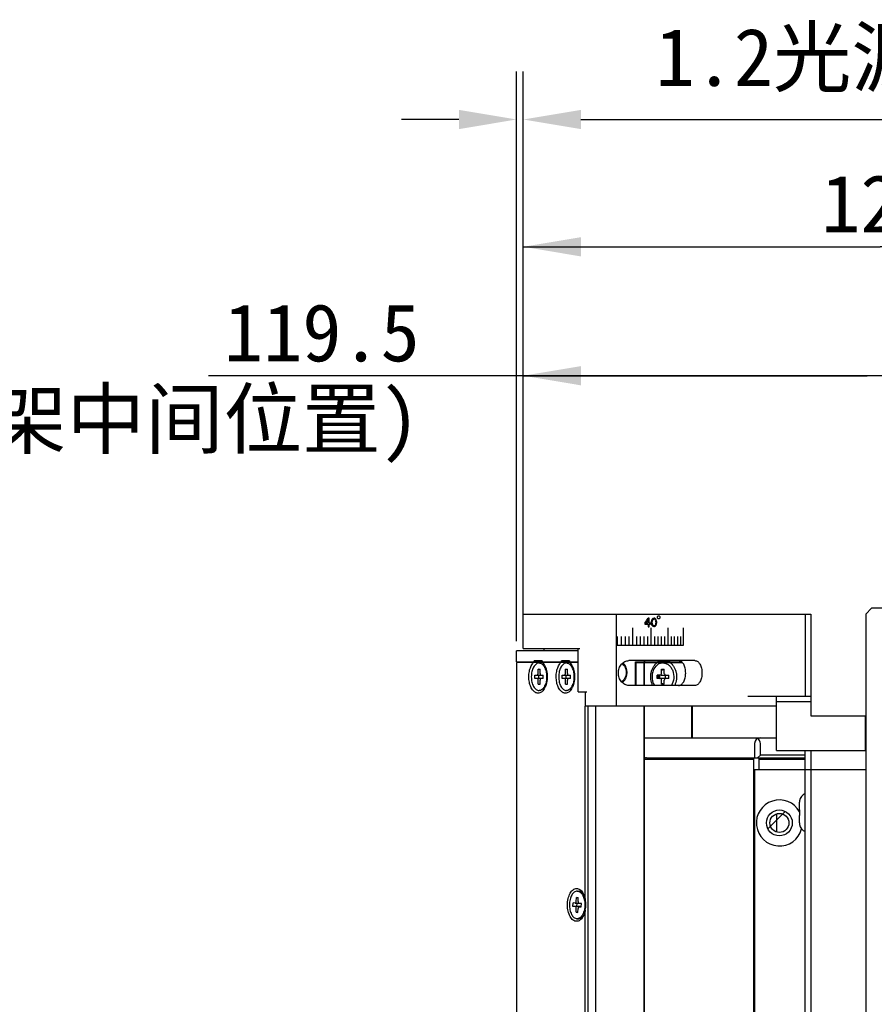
# Model space of a CAD drawing. Header units: millimetres. Extents: x 79 to 348, y 78 to 381.
# Tile 43 of 50: x 259 to 304, y 280 to 331. Entities that reach past the tile are written whole.
import ezdxf
from ezdxf.enums import TextEntityAlignment as Align

# ---------------------------------------------------------------- set-up
doc = ezdxf.new("R2010")
doc.units = ezdxf.units.MM
doc.header["$LTSCALE"] = 32.67
doc.header["$PDMODE"] = 3
doc.header["$PDSIZE"] = 8
doc.layers.get('0').update_dxf_attribs({"linetype": 'CONTINUOUS'})
doc.layers.get('Defpoints').update_dxf_attribs({"linetype": 'CONTINUOUS'})
doc.layers.add('00_COMPONENTS', color=7, linetype='CONTINUOUS')
doc.layers.add('51__DRAFT_DIMS', color=7, linetype='CONTINUOUS')
doc.styles.get("Standard").update_dxf_attribs({"font": 'simfang.ttf'})
doc.dimstyles.new('DIMSTYLE_1', dxfattribs={"dimtxt": 3, "dimasz": 3, "dimexe": 2.5, "dimexo": 0.5, "dimgap": 0.75, "dimtad": 1, "dimlfac": 3.333333, "dimdsep": 46, "dimtxsty": 'STANDARD', "dimblk": '_FILLED', "dimblk1": '_FILLED', "dimblk2": '_FILLED', "dimcen": 0.09, "dimclrt": 3, "dimazin": 2, "dimtp": 0.3, "dimtm": 0.3, "dimtfac": 1, "dimtofl": 0, "dimtmove": 0, "dimatfit": 3, "dimldrblk": '_FILLED', "dimfxl": 1, "dimtolj": 1, "dimarcsym": 0})
doc.dimstyles.new('DIMSTYLE_6', dxfattribs={"dimtxt": 3, "dimasz": 3, "dimexe": 2.5, "dimexo": 0.5, "dimgap": 0.75, "dimtad": 1, "dimlfac": 3.333333, "dimdsep": 46, "dimtxsty": 'STANDARD', "dimblk": '_FILLED', "dimblk1": '_FILLED', "dimblk2": '_FILLED', "dimcen": 0.09, "dimclrt": 3, "dimazin": 2, "dimtp": 0.5, "dimtm": 0.5, "dimtfac": 1, "dimtofl": 0, "dimtmove": 0, "dimatfit": 3, "dimldrblk": '_FILLED', "dimfxl": 1, "dimtolj": 1, "dimarcsym": 0})
doc.dimstyles.new('DIMSTYLE_8', dxfattribs={"dimtxt": 3, "dimasz": 3, "dimexe": 2.5, "dimexo": 0.5, "dimgap": 0.75, "dimtad": 1, "dimdec": 1, "dimlfac": 2.5, "dimdsep": 46, "dimtxsty": 'STANDARD', "dimblk": '_FILLED', "dimblk1": '_FILLED', "dimblk2": '_FILLED', "dimcen": 0.09, "dimclrt": 3, "dimazin": 2, "dimtp": 0.1, "dimtm": 0.1, "dimtfac": 1, "dimtdec": 1, "dimtofl": 0, "dimtmove": 0, "dimatfit": 3, "dimldrblk": '_FILLED', "dimfxl": 1, "dimtolj": 1, "dimarcsym": 0})

# ---------------------------------------------------------------- blocks, each defined once
blk = doc.blocks.new('_FILLED')
at = {"color": 0, "linetype": 'ByBlock'}
blk.add_solid([(0, 0), (-1, 0.167), (-1, -0.167)], dxfattribs=at)
blk = doc.blocks.new('*D8')
at = {"layer": '51__DRAFT_DIMS', "color": 4}
for p, q in [((285.209, 299.798), (285.209, 321.847)), ((322.41, 245.502), (322.41, 321.847)), ((285.209, 319.347), (303.809, 319.347)), ((322.41, 319.347), (303.809, 319.347))]:
    blk.add_line(p, q, dxfattribs=at)
at = {"layer": '51__DRAFT_DIMS', "color": 4, "xscale": 3, "yscale": 3, "zscale": 3, "rotation": 180}
blk.add_blockref('_FILLED', (285.209, 319.347), dxfattribs=at)
at = {"layer": '51__DRAFT_DIMS', "color": 4, "xscale": 3, "yscale": 3, "zscale": 3}
blk.add_blockref('_FILLED', (322.41, 319.347), dxfattribs=at)
at = {"layer": '51__DRAFT_DIMS', "color": 3}
blk.add_text('124', height=3, dxfattribs=at).set_placement((303.809, 320.097), align=Align.CENTER)
blk = doc.blocks.new('*D10')
at = {"layer": '51__DRAFT_DIMS', "color": 4}
for p, q in [((285.209, 300.239), (285.209, 315.124)), ((321.06, 300.698), (321.06, 315.124)), ((303.134, 312.624), (268.793, 312.624)), ((285.209, 312.624), (303.134, 312.624)), ((321.06, 312.624), (303.134, 312.624))]:
    blk.add_line(p, q, dxfattribs=at)
at = {"layer": '51__DRAFT_DIMS', "color": 4, "xscale": 3, "yscale": 3, "zscale": 3, "rotation": 180}
blk.add_blockref('_FILLED', (285.209, 312.624), dxfattribs=at)
at = {"layer": '51__DRAFT_DIMS', "color": 4, "xscale": 3, "yscale": 3, "zscale": 3}
blk.add_blockref('_FILLED', (321.06, 312.624), dxfattribs=at)
at = {"layer": '51__DRAFT_DIMS', "color": 3}
for s, p in [('119.5', (279.809, 313.374)), ('(相机调节到支架中间位置)', (279.809, 308.874))]:
    blk.add_text(s, height=3, dxfattribs=at).set_placement(p, align=Align.RIGHT)
blk = doc.blocks.new('*D26')
at = {"layer": '51__DRAFT_DIMS', "color": 0, "lineweight": -2}
for p, q in [((284.853, 298.776), (284.853, 328.484)), ((285.209, 300.698), (285.209, 328.484)), ((281.853, 325.984), (278.853, 325.984)), ((288.209, 325.984), (333.672, 325.984))]:
    blk.add_line(p, q, dxfattribs=at)
at = {"layer": 'Defpoints', "color": 0}
for p in [(285.209, 325.984), (285.209, 300.198), (284.853, 298.276)]:
    blk.add_point(p, dxfattribs=at)
at = {"layer": '51__DRAFT_DIMS', "color": 0, "linetype": 'ByBlock', "lineweight": -2, "xscale": 3, "yscale": 3, "zscale": 3}
blk.add_blockref('_FILLED', (284.853, 325.984), dxfattribs=at)
at = {"layer": '51__DRAFT_DIMS', "color": 0, "linetype": 'ByBlock', "lineweight": -2, "xscale": 3, "yscale": 3, "zscale": 3, "rotation": 180}
blk.add_blockref('_FILLED', (285.209, 325.984), dxfattribs=at)
at = {"layer": '51__DRAFT_DIMS', "color": 3, "insert": (292.105, 330.734), "char_height": 3, "attachment_point": 1, "line_spacing_factor": 0.9}
blk.add_mtext('\\A1;\\A1;1.2光源最大角度状态', dxfattribs=at)

msp = doc.modelspace()

# ---------------------------------------------------------------- linework, layer by layer
at = {"layer": '00_COMPONENTS', "color": 7}
for p, q in [((303.3598, 300.4978), (303.0598, 300.1978)), ((320.9698, 300.4978), (303.3598, 300.4978)), ((285.2089, 298.3978), (285.2089, 300.1978)), ((285.2089, 300.1978), (300.2089, 300.1978)), ((285.2089, 300.1978), (295.2089, 300.1978)), ((290.0729, 295.3978), (290.0729, 300.1978)), ((299.9089, 300.1978), (299.9089, 295.9228)), ((300.2089, 300.1978), (300.2089, 294.8878)), ((303.0598, 300.1978), (303.0598, 77.8648)), ((284.8532, 297.7063), (284.8532, 298.2763)), ((288.0683, 298.2763), (284.8532, 298.2763)), ((285.2089, 298.3978), (288.1583, 298.3978)), ((286.2846, 298.3978), (286.2846, 298.2763)), ((288.0683, 296.1478), (288.0683, 298.3978)), ((285.7675, 297.7063), (285.7675, 297.7663)), ((286.1869, 297.7663), (285.7675, 297.7663)), ((286.1869, 297.7663), (286.1869, 297.7063)), ((287.1934, 297.7063), (287.1934, 297.7663)), ((287.6128, 297.7663), (287.1934, 297.7663)), ((287.6128, 297.7663), (287.6128, 297.7063)), ((294.1582, 297.7678), (290.7091, 297.7678)), ((291.5141, 297.7678), (291.5141, 297.7063)), ((291.534, 297.7678), (291.534, 297.7063)), ((292.232, 297.7063), (292.232, 297.7663)), ((292.823, 297.7663), (292.232, 297.7663)), ((292.823, 297.7663), (292.823, 297.7063)), ((284.8532, 297.7063), (288.0683, 297.7063)), ((284.8532, 297.6763), (284.8532, 80.3863)), ((288.0683, 297.6763), (284.8532, 297.6763)), ((285.5739, 297.6763), (285.5739, 297.7063)), ((285.7752, 297.6763), (285.7752, 297.7063)), ((285.8585, 297.6763), (285.8585, 297.7063)), ((285.9796, 297.1063), (285.9796, 297.3163)), ((286.0803, 297.2949), (285.9796, 297.3163)), ((285.9796, 297.3163), (286.0803, 297.3163)), ((286.1084, 297.6463), (286.03, 297.6463)), ((286.0436, 297.7063), (286.0436, 297.6763)), ((286.0803, 297.1063), (286.0803, 297.3163)), ((286.2727, 297.6763), (286.2727, 297.7063)), ((286.9941, 297.7063), (286.9941, 297.6763)), ((287.0403, 297.7063), (287.0403, 297.6763)), ((287.3353, 297.7063), (287.3353, 297.6763)), ((287.3886, 297.7063), (287.3886, 297.6763)), ((287.4056, 297.1063), (287.4056, 297.3163)), ((287.5062, 297.2949), (287.4056, 297.3163)), ((287.4056, 297.3163), (287.5062, 297.3163)), ((287.5343, 297.6463), (287.4559, 297.6463)), ((287.5062, 297.1063), (287.5062, 297.3163)), ((291.0516, 296.4778), (291.0516, 297.7063)), ((291.0516, 297.7063), (293.4679, 297.7063)), ((291.0694, 296.4778), (291.0694, 297.7063)), ((291.0694, 297.6763), (293.4998, 297.6763)), ((291.0802, 297.6763), (291.0802, 296.4778)), ((291.3304, 297.7063), (291.3304, 297.6763)), ((291.3832, 297.7063), (291.3832, 297.6763)), ((291.503, 296.4778), (291.503, 297.6763)), ((291.5273, 296.4778), (291.5273, 297.6763)), ((292.4174, 297.1063), (292.4174, 297.3163)), ((292.4174, 297.3163), (292.5593, 297.3163)), ((292.4174, 297.2654), (292.4215, 297.2768)), ((292.4174, 297.2768), (292.4215, 297.2768)), ((292.4215, 297.2768), (292.5593, 297.3163)), ((292.5593, 297.1063), (292.5593, 297.3163)), ((285.8119, 296.8363), (285.8119, 297.0163)), ((285.8119, 297.0163), (286.248, 297.0163)), ((286.248, 296.8363), (285.8119, 296.8363)), ((285.9796, 296.5363), (285.9796, 296.7463)), ((286.0194, 296.8363), (286.0194, 297.0163)), ((286.0803, 296.5363), (286.0803, 296.7463)), ((286.248, 296.8363), (286.248, 297.0163)), ((287.2378, 296.8363), (287.2378, 297.0163)), ((287.2378, 297.0163), (287.674, 297.0163)), ((287.674, 296.8363), (287.2378, 296.8363)), ((287.4056, 296.5363), (287.4056, 296.7463)), ((287.4454, 296.8363), (287.4454, 297.0163)), ((287.5062, 296.5363), (287.5062, 296.7463)), ((287.674, 296.8363), (287.674, 297.0163)), ((292.181, 296.8363), (292.181, 297.0163)), ((292.3465, 297.0163), (292.181, 297.0163)), ((292.3465, 296.8363), (292.181, 296.8363)), ((292.187, 296.8363), (292.187, 297.0163)), ((292.226, 296.9263), (292.187, 297.0163)), ((292.226, 296.9263), (292.187, 296.8363)), ((292.187, 296.9263), (292.2969, 296.9263)), ((292.226, 296.9263), (292.3289, 297.0163)), ((292.226, 296.8363), (292.226, 297.0163)), ((292.226, 296.9263), (292.3289, 296.8363)), ((292.2969, 296.9263), (292.3289, 297.0163)), ((292.3289, 296.8363), (292.2969, 296.9263)), ((292.3289, 296.8363), (292.3289, 297.0163)), ((292.4174, 296.5363), (292.4174, 296.7463)), ((292.4318, 297.0163), (292.7957, 297.0163)), ((292.7957, 296.8363), (292.4318, 296.8363)), ((292.5593, 296.5363), (292.5593, 296.7463)), ((292.6268, 296.8363), (292.6268, 297.0163)), ((292.7957, 296.8363), (292.7957, 297.0163)), ((285.9796, 296.5363), (286.0803, 296.5577)), ((285.9796, 296.5363), (286.0803, 296.5363)), ((287.4056, 296.5363), (287.5062, 296.5577)), ((287.4056, 296.5363), (287.5062, 296.5363)), ((294.1582, 296.4778), (290.7091, 296.4778)), ((292.4215, 296.5757), (292.4174, 296.5872)), ((292.4174, 296.5757), (292.4215, 296.5757)), ((292.4174, 296.5363), (292.5593, 296.5363)), ((292.5593, 296.5363), (292.4215, 296.5757)), ((286.1084, 296.2063), (286.03, 296.2063)), ((287.5343, 296.2063), (287.4559, 296.2063)), ((288.0683, 296.1478), (288.5205, 296.1478)), ((288.4305, 296.1478), (288.4305, 295.3978)), ((296.9089, 295.9228), (300.2089, 295.9228)), ((298.4089, 293.0878), (298.4089, 295.9228)), ((298.4089, 295.3978), (288.4305, 295.3978)), ((288.4432, 285.305), (288.4432, 295.3978)), ((288.5682, 295.3978), (288.5682, 82.6648)), ((288.991, 82.6648), (288.991, 295.3978)), ((291.503, 82.6648), (291.503, 295.3978)), ((291.5273, 82.6648), (291.5273, 295.3978)), ((293.9932, 293.7474), (293.9932, 295.3978)), ((294.0087, 295.3978), (294.0087, 293.7474)), ((300.2089, 295.6228), (298.4089, 295.6228)), ((300.2089, 294.8878), (303.0598, 294.8878)), ((303.0589, 293.0878), (303.0589, 294.8878)), ((291.5273, 293.7474), (298.3691, 293.7474)), ((298.4089, 293.7474), (298.3738, 293.7474)), ((297.2698, 293.4474), (297.2698, 292.6974)), ((297.5698, 292.8474), (297.5698, 293.4474)), ((291.5273, 292.6974), (291.5734, 292.6974)), ((291.5273, 292.6374), (297.2098, 292.6374)), ((291.6334, 292.6975), (291.5734, 292.6974)), ((291.6334, 292.6974), (299.9098, 292.6974)), ((297.2098, 292.6974), (297.2098, 292.0978)), ((297.4198, 292.6974), (297.5698, 292.8474)), ((297.4498, 292.6974), (297.5098, 292.6374)), ((297.5098, 292.0978), (297.5098, 292.6374)), ((297.5098, 292.6374), (299.9098, 292.6374)), ((299.9098, 292.8474), (297.5698, 292.8474)), ((298.4089, 293.0878), (303.0598, 293.0878)), ((299.9098, 84.9748), (299.9098, 293.0878)), ((300.2098, 84.9748), (300.2098, 293.0878)), ((297.2098, 292.0978), (297.2098, 85.9648)), ((297.2098, 292.0978), (303.0598, 292.0978)), ((297.2698, 292.0978), (297.2698, 85.9648)), ((299.6098, 289.9978), (299.6098, 290.3899)), ((299.6128, 290.4622), (299.6152, 290.4618)), ((298.4098, 289.778), (298.4098, 288.8346)), ((299.6098, 289.9978), (299.6152, 289.9978)), ((299.6098, 289.3056), (299.6098, 289.6978)), ((299.6152, 289.6978), (299.6098, 289.6978)), ((299.6152, 289.2337), (299.6128, 289.2333)), ((288.0189, 285.7513), (288.0973, 285.7513)), ((288.0353, 285.7507), (288.0189, 285.7505)), ((288.1137, 285.7507), (288.0973, 285.7513)), ((287.7989, 284.9573), (287.803, 285.1371)), ((288.0065, 284.9557), (287.7989, 284.9573)), ((287.9162, 284.9487), (287.7989, 284.9573)), ((287.9203, 285.1286), (287.803, 285.1371)), ((287.9203, 285.1286), (287.9224, 285.1286)), ((287.9224, 285.1285), (288.0961, 285.1285)), ((287.9727, 285.2148), (287.9775, 285.4246)), ((288.0752, 285.4038), (287.9775, 285.4246)), ((287.9775, 285.4246), (288.0781, 285.4173)), ((288.0065, 284.9557), (288.0104, 285.1285)), ((288.1834, 284.9487), (288.0065, 284.9557)), ((288.0733, 285.2075), (288.0781, 285.4173)), ((288.1153, 284.9341), (288.2347, 284.9341)), ((288.1174, 284.934), (288.1153, 284.934)), ((288.2347, 284.9254), (288.1174, 284.934)), ((288.2388, 285.1053), (288.1215, 285.1139)), ((288.2347, 284.9254), (288.2388, 285.1053)), ((287.9597, 284.6453), (287.9645, 284.8551)), ((287.9597, 284.6453), (288.0609, 284.6667)), ((287.9597, 284.6453), (288.0602, 284.6379)), ((288.0602, 284.6379), (288.065, 284.8478)), ((288.4432, 261.305), (288.4432, 284.7576)), ((288.0189, 284.3121), (288.0024, 284.3119)), ((288.0189, 284.3113), (288.0973, 284.3113))]:
    msp.add_line(p, q, dxfattribs=at)
at = {"layer": '00_COMPONENTS', "color": 40}
for p, q in [((291.7681, 299.9878), (291.7246, 299.9878)), ((291.7246, 299.7293), (291.7246, 299.9112)), ((291.7681, 299.7293), (291.7681, 299.9878)), ((292.2088, 299.9878), (292.2088, 300.0628)), ((292.2367, 300.1003), (292.2923, 300.1003)), ((292.2923, 299.9503), (292.2367, 299.9503)), ((292.32, 300.0628), (292.32, 299.9878)), ((290.9107, 299.4778), (290.9107, 298.5778)), ((291.5492, 299.7293), (291.5492, 299.6718)), ((291.5492, 299.6718), (291.7246, 299.6718)), ((291.6006, 299.7293), (291.7246, 299.7293)), ((291.7246, 299.6718), (291.7246, 299.5378)), ((291.7246, 299.5378), (291.7681, 299.5378)), ((291.8402, 299.7293), (291.7681, 299.7293)), ((291.7681, 299.5378), (291.7681, 299.6718)), ((291.7681, 299.6718), (291.8402, 299.6718)), ((291.8402, 299.6718), (291.8402, 299.7293)), ((291.8632, 299.4778), (291.8632, 298.5778)), ((291.8977, 299.7197), (291.8977, 299.8059)), ((291.9334, 299.7293), (291.9334, 299.7963)), ((292.1177, 299.7963), (292.1177, 299.7293)), ((292.1528, 299.8059), (292.1528, 299.7197)), ((292.7486, 299.4778), (292.7486, 298.5778)), ((293.5553, 298.5778), (293.5553, 299.4778)), ((290.1098, 299.0278), (290.1098, 298.5778)), ((290.313, 299.0278), (290.313, 298.5778)), ((290.5143, 299.0278), (290.5143, 298.5778)), ((290.7135, 299.0278), (290.7135, 298.5778)), ((291.1058, 299.0278), (291.1058, 298.5778)), ((291.2986, 299.0278), (291.2986, 298.5778)), ((291.4892, 299.0278), (291.4892, 298.5778)), ((291.6774, 299.0278), (291.6774, 298.5778)), ((292.0464, 299.0278), (292.0464, 298.5778)), ((292.2265, 299.0278), (292.2265, 298.5778)), ((292.4036, 299.0278), (292.4036, 298.5778)), ((292.5777, 299.0278), (292.5777, 298.5778)), ((292.9164, 299.0278), (292.9164, 298.5778)), ((293.081, 299.0278), (293.081, 298.5778)), ((293.2424, 299.0278), (293.2424, 298.5778)), ((293.4005, 299.0278), (293.4005, 298.5778)), ((290.0729, 298.5778), (293.5553, 298.5778))]:
    msp.add_line(p, q, dxfattribs=at)
at = {"layer": '00_COMPONENTS', "color": 4}
msp.add_line((297.9562, 289.0042), (298.8619, 289.9099), dxfattribs=at)
at = {"layer": '00_COMPONENTS', "color": 7}
for radius in [0.675, 0.495]:
    msp.add_circle((298.5598, 289.3063), radius, dxfattribs=at)
for centre, radius, start, end in [((285.6459, 297.064), 0.7649, 25.06276, 26.78757), ((285.5856, 297.0363), 0.8313, 21.18233, 25.03449), ((285.5076, 297.0058), 0.9151, 17.84548, 21.19367), ((287.0719, 297.064), 0.7649, 25.06276, 26.78757), ((287.0116, 297.0363), 0.8313, 21.18233, 25.03449), ((286.9335, 297.0058), 0.9151, 17.84548, 21.19367), ((285.165, 296.9263), 1.2676, 355.84099, 4.15901), ((286.5909, 296.9263), 1.2676, 355.84099, 4.15901), ((285.6459, 296.7885), 0.7649, 333.21243, 334.93724), ((285.5856, 296.8163), 0.8313, 334.96551, 338.81767), ((285.5076, 296.8467), 0.9151, 338.80633, 342.15452), ((287.0719, 296.7885), 0.7649, 333.21243, 334.93724), ((287.0116, 296.8163), 0.8313, 334.96551, 338.81767), ((286.9335, 296.8467), 0.9151, 338.80633, 342.15452), ((297.5698, 293.4474), 0.3, 90, 180), ((298.3683, 291.9712), 1.7762, 88.6892, 89.97273), ((300.0598, 290.4103), 0.45, 109.49908, 173.36829), ((298.5598, 289.3063), 1.2, 28.64188, 344.9202), ((300.0888, 290.39), 0.479, 171.37625, 180.01127), ((303.7625, 289.8478), 4.15, 177.9286, 182.0714), ((300.0888, 289.3056), 0.479, 179.98873, 188.62375), ((300.0598, 289.2853), 0.45, 186.63171, 250.50092), ((288.0092, 285.4922), 0.2604, 67.65518, 71.10423), ((287.9808, 285.3457), 0.4433, 41.53332, 43.61716), ((287.4829, 285.1059), 0.9295, 17.68309, 20.64672), ((287.4363, 285.0908), 0.9785, 16.30725, 17.69758), ((287.48, 284.9568), 0.9323, 340.5337, 341.93674)]:
    msp.add_arc(centre, radius, start, end, dxfattribs=at)
at = {"layer": '00_COMPONENTS', "color": 40}
for centre, major_axis, ratio, start_param, end_param in [((282.9889, 300.1946), (12.6799, 15.1933), 0.3594492, -1.3086907, -1.2923896), ((282.9889, 300.1166), (12.6945, 15.0819), 0.3598614, -1.3012685, -1.2897225), ((282.9889, 299.5761), (10.7405, 70.4862), 0.1230663, -1.5487865, -1.5481074), ((282.9889, 299.6871), (11.0173, 42.2437), 0.1969547, -1.5155364, -1.5148573), ((282.9889, 299.7522), (11.4972, 28.0246), 0.2727348, -1.4547513, -1.4533932), ((282.9889, 299.8365), (12.9312, 13.2915), 0.363865, -1.2245855, -1.2225482), ((282.9889, 299.2333), (10.6909, 84.5911), 0.103268, -1.5510909, -1.5504119), ((282.9889, 299.6986), (12.0364, 20.7839), 0.3253719, -1.3772164, -1.3745001), ((282.9889, 299.8817), (13.6138, 7.2946), 0.3147198, -1.0317156, -1.0283202), ((282.9889, 299.8167), (13.5311, 8.257), 0.331983, -1.0624924, -1.0604552), ((282.9889, 299.9514), (13.8046, 1.8214), 0.1075602, -0.8754472, -0.8713725), ((282.9889, 299.8962), (13.8031, 2.1967), 0.1281029, -0.8809614, -0.8775658), ((282.9889, 300.0242), (13.8046, -1.8214), 0.1075602, 0.8672976, 0.8713725), ((282.9889, 299.9836), (13.8031, -2.1967), 0.1281029, 0.87417, 0.8775658), ((282.9889, 300.1078), (13.5311, -8.257), 0.331983, 1.0516263, 1.0536638), ((282.9889, 300.1436), (13.6138, -7.2946), 0.3147198, 1.0167745, 1.0201706), ((282.9889, 300.3535), (-12.0364, 20.7839), 0.3253719, -1.7806756, -1.7779588), ((282.9889, 300.2731), (-12.9312, 13.2915), 0.363865, -1.9360232, -1.9339855), ((282.9889, 301.8529), (-10.6909, 84.5911), 0.103268, -1.6081594, -1.6074802), ((282.9889, 300.6254), (-11.4972, 28.0246), 0.2727348, -1.708574, -1.7072155), ((282.9889, 300.9969), (-11.0173, 42.2437), 0.1969547, -1.6491473, -1.6484681), ((282.9889, 301.759), (-10.7405, 70.4862), 0.1230663, -1.6172556, -1.6165763), ((282.9889, 299.6053), (12.9734, 12.9734), 0.3639702, -1.1885866, -1.1858688), ((282.9889, 300.4453), (-12.9734, 12.9734), 0.3639702, -1.9557241, -1.9530063), ((282.9889, 300.6703), (-12.9734, 12.9734), 0.3639702, -1.9638784, -1.9611597), ((282.9889, 299.3803), (12.9734, 12.9734), 0.3639702, -1.1804326, -1.177714), ((282.9889, 299.9495), (-10.7405, 70.4862), 0.1230662, -1.5934852, -1.5928062), ((282.9889, 299.8384), (-11.0173, 42.2437), 0.1969549, -1.6267354, -1.6260564), ((282.9889, 299.7733), (-11.4972, 28.0246), 0.2727348, -1.6881994, -1.6868413), ((282.9889, 299.6891), (-12.9312, 13.2915), 0.363865, -1.9190444, -1.9170071), ((282.9889, 300.2922), (-10.6909, 84.5911), 0.1032679, -1.5911808, -1.5905017), ((282.9889, 299.8269), (-12.0364, 20.7839), 0.3253719, -1.7670927, -1.7643764), ((282.9889, 299.6439), (13.6138, -7.2946), 0.3147199, 1.0283202, 1.0317156), ((282.9889, 299.7088), (13.5311, -8.257), 0.331983, 1.0604552, 1.0624924), ((282.9889, 299.5742), (13.8046, -1.8214), 0.1075602, 0.8713725, 0.8754472), ((282.9889, 299.6293), (13.8031, -2.1967), 0.1281029, 0.8775658, 0.8809614), ((282.9889, 299.542), (13.8031, 2.1967), 0.1281029, -0.8775658, -0.87417), ((282.9889, 299.5014), (13.8046, 1.8214), 0.1075602, -0.8713725, -0.8672976), ((282.9889, 299.4178), (13.5311, 8.257), 0.331983, -1.0536638, -1.0516263), ((282.9889, 299.3819), (13.6138, 7.2946), 0.3147199, -1.0201706, -1.0167746), ((282.9889, 299.172), (12.0364, 20.7839), 0.3253719, -1.3636338, -1.3609169), ((282.9889, 299.2525), (12.9312, 13.2915), 0.363865, -1.2076072, -1.2055695), ((282.9889, 297.6727), (10.6909, 84.5911), 0.1032679, -1.5341125, -1.5334332), ((282.9889, 298.9001), (11.4972, 28.0246), 0.2727348, -1.4343772, -1.4330186), ((282.9889, 298.5286), (11.0173, 42.2437), 0.1969549, -1.4931245, -1.4924452), ((282.9889, 297.7665), (10.7405, 70.4862), 0.1230662, -1.5250164, -1.5243371)]:
    msp.add_ellipse(centre, major_axis=major_axis, ratio=ratio, start_param=start_param, end_param=end_param, dxfattribs=at)
at = {"layer": '00_COMPONENTS', "color": 7}
for centre, major_axis, ratio, start_param, end_param in [((292.4318, 297.1063), (0.1029, 0), 0.8745363, -2.0842658, -1.5707963), ((292.4318, 296.7463), (0.1029, 0), 0.8745363, 1.5707963, 2.0842658), ((297.2698, 293.4474), (0.3, 0), 1, 0, 1.0471976), ((288.1813, 284.8588), (0.091, -0.0219), 0.9593847, 1.2371054, 1.7753503)]:
    msp.add_ellipse(centre, major_axis=major_axis, ratio=ratio, start_param=start_param, end_param=end_param, dxfattribs=at)
for points, knots in [([(290.7091, 296.4778), (290.674, 296.4778), (290.6027, 296.4863), (290.5004, 296.5238), (290.406, 296.5843), (290.294, 296.6937), (290.1933, 296.8745), (290.1521, 297.1228), (290.1933, 297.371), (290.294, 297.5518), (290.406, 297.6612), (290.5004, 297.7217), (290.6027, 297.7592), (290.674, 297.7678), (290.7091, 297.7678)], [0, 0, 0, 0, 0.0566341, 0.1145013, 0.1742295, 0.2361148, 0.3654406, 0.5, 0.6345594, 0.7638852, 0.8257705, 0.8854987, 0.9433659, 1, 1, 1, 1]), ([(293.3087, 296.4778), (293.3336, 296.4778), (293.385, 296.4867), (293.4564, 296.5255), (293.5201, 296.587), (293.5744, 296.6683), (293.6183, 296.7663), (293.6505, 296.8775), (293.6703, 296.9978), (293.6769, 297.1228), (293.6703, 297.2478), (293.6505, 297.3681), (293.6183, 297.4792), (293.5744, 297.5772), (293.5201, 297.6585), (293.4564, 297.72), (293.385, 297.7589), (293.3336, 297.7678), (293.3087, 297.7678)], [0, 0, 0, 0, 0.046, 0.0946308, 0.1483533, 0.2083637, 0.2746871, 0.3464585, 0.4221906, 0.5, 0.5778094, 0.6535415, 0.7253129, 0.7916363, 0.8516467, 0.9053692, 0.954, 1, 1, 1, 1]), ([(294.1582, 297.7678), (294.1831, 297.7678), (294.2346, 297.7589), (294.306, 297.72), (294.3698, 297.6585), (294.4244, 297.5773), (294.4685, 297.4793), (294.5009, 297.3681), (294.5207, 297.2478), (294.5274, 297.1228), (294.5207, 296.9978), (294.5009, 296.8775), (294.4685, 296.7663), (294.4244, 296.6683), (294.3698, 296.587), (294.306, 296.5255), (294.2346, 296.4867), (294.1831, 296.4778), (294.1582, 296.4778)], [0, 0, 0, 0, 0.0459934, 0.0946527, 0.1484151, 0.2084561, 0.2747888, 0.3465445, 0.4222397, 0.5, 0.5777603, 0.6534555, 0.7252112, 0.7915439, 0.8515849, 0.9053473, 0.9540066, 1, 1, 1, 1]), ([(285.9772, 296.0713), (285.9507, 296.0713), (285.896, 296.0796), (285.8181, 296.1158), (285.7454, 296.174), (285.6797, 296.2521), (285.6221, 296.3479), (285.5563, 296.5006), (285.5048, 296.7185), (285.4922, 296.9929), (285.5228, 297.2209), (285.5727, 297.3894), (285.6203, 297.501), (285.6775, 297.5975), (285.7234, 297.6525), (285.7476, 297.6763)], [0, 0, 0, 0, 0.0423644, 0.0871052, 0.1360273, 0.1901324, 0.2496811, 0.3143542, 0.4556036, 0.6051179, 0.7519516, 0.821138, 0.8859759, 0.9457086, 1, 1, 1, 1]), ([(286.03, 297.6463), (285.9755, 297.6463), (285.8533, 297.5958), (285.7274, 297.4268), (285.6459, 297.1949), (285.6175, 296.9263), (285.6459, 296.6577), (285.7274, 296.4258), (285.8533, 296.2568), (285.9755, 296.2063), (286.03, 296.2063)], [0, 0, 0, 0, 0.0914211, 0.2054023, 0.3448672, 0.5, 0.6551328, 0.7945977, 0.9085789, 1, 1, 1, 1]), ([(286.1032, 297.634), (286.1255, 297.6266), (286.2232, 297.5779), (286.2907, 297.4841), (286.3288, 297.4088)], [0, 0, 0, 0, 0.2177645, 1, 1, 1, 1]), ([(286.2068, 297.6763), (286.2153, 297.6679), (286.25, 297.6314), (286.2796, 297.5903), (286.2997, 297.5575)], [0, 0, 0, 0, 0.2369216, 1, 1, 1, 1]), ([(286.2997, 297.5575), (286.3254, 297.5154), (286.3708, 297.4222), (286.4189, 297.2688), (286.4486, 297.1012), (286.4587, 296.9263), (286.4486, 296.7514), (286.4189, 296.5837), (286.3708, 296.4304), (286.3254, 296.3371), (286.2997, 296.2951)], [0, 0, 0, 0, 0.1124947, 0.2353526, 0.3657146, 0.5, 0.6342854, 0.7646474, 0.8875053, 1, 1, 1, 1]), ([(286.3786, 297.2863), (286.3854, 297.2654), (286.4103, 297.1778), (286.4242, 297.0871), (286.4292, 297.0182)], [0, 0, 0, 0, 0.2410844, 1, 1, 1, 1]), ([(287.4031, 296.0713), (287.3767, 296.0713), (287.3219, 296.0796), (287.244, 296.1158), (287.1714, 296.174), (287.1056, 296.2521), (287.0481, 296.3479), (286.9823, 296.5006), (286.9308, 296.7185), (286.9181, 296.9929), (286.9487, 297.2209), (286.9987, 297.3894), (287.0463, 297.501), (287.1035, 297.5975), (287.1493, 297.6525), (287.1736, 297.6763)], [0, 0, 0, 0, 0.0423644, 0.0871052, 0.1360273, 0.1901324, 0.2496811, 0.3143542, 0.4556036, 0.6051179, 0.7519516, 0.821138, 0.8859759, 0.9457086, 1, 1, 1, 1]), ([(287.4559, 297.6463), (287.4014, 297.6463), (287.2792, 297.5958), (287.1534, 297.4268), (287.0719, 297.1949), (287.0435, 296.9263), (287.0719, 296.6577), (287.1534, 296.4258), (287.2792, 296.2568), (287.4014, 296.2063), (287.4559, 296.2063)], [0, 0, 0, 0, 0.0914211, 0.2054023, 0.3448672, 0.5, 0.6551328, 0.7945977, 0.9085789, 1, 1, 1, 1]), ([(287.5291, 297.634), (287.5514, 297.6266), (287.6491, 297.5779), (287.7167, 297.4841), (287.7547, 297.4088)], [0, 0, 0, 0, 0.2177645, 1, 1, 1, 1]), ([(287.6327, 297.6763), (287.6412, 297.6679), (287.6759, 297.6314), (287.7056, 297.5903), (287.7256, 297.5575)], [0, 0, 0, 0, 0.2369216, 1, 1, 1, 1]), ([(287.7256, 297.5575), (287.7514, 297.5154), (287.7968, 297.4222), (287.8449, 297.2688), (287.8746, 297.1012), (287.8846, 296.9263), (287.8746, 296.7514), (287.8449, 296.5837), (287.7968, 296.4304), (287.7514, 296.3371), (287.7256, 296.2951)], [0, 0, 0, 0, 0.1124947, 0.2353526, 0.3657146, 0.5, 0.6342854, 0.7646474, 0.8875053, 1, 1, 1, 1]), ([(287.8046, 297.2863), (287.8113, 297.2654), (287.8362, 297.1778), (287.8501, 297.0871), (287.8552, 297.0182)], [0, 0, 0, 0, 0.2410844, 1, 1, 1, 1]), ([(290.3594, 297.6143), (290.3923, 297.5899), (290.4527, 297.5298), (290.5193, 297.418), (290.5607, 297.2897), (290.57, 297.1986), (290.57, 297.1528)], [0, 0, 0, 0, 0.234515, 0.480962, 0.7375837, 1, 1, 1, 1]), ([(291.9539, 296.4778), (291.9049, 296.5787), (291.8426, 296.802), (291.8552, 297.0899), (291.9192, 297.3071), (291.9916, 297.4541), (292.086, 297.5799), (292.1632, 297.6479), (292.204, 297.6763)], [0, 0, 0, 0, 0.2552423, 0.5161955, 0.6442958, 0.7682362, 0.8869162, 1, 1, 1, 1]), ([(292.3851, 297.634), (292.3364, 297.6224), (292.2395, 297.5823), (292.0701, 297.4421), (291.9304, 297.1755), (291.9037, 296.8136), (291.9821, 296.5767), (292.0453, 296.4765)], [0, 0, 0, 0, 0.1094554, 0.2248345, 0.4745902, 0.7412833, 1, 1, 1, 1]), ([(292.4883, 297.6463), (292.5414, 297.6463), (292.6509, 297.6257), (292.799, 297.5405), (292.9206, 297.407), (293.0385, 297.1787), (293.081, 296.8459), (293.0003, 296.5858), (292.9314, 296.4765)], [0, 0, 0, 0, 0.1077393, 0.2207963, 0.3411629, 0.469195, 0.737729, 1, 1, 1, 1]), ([(292.851, 297.6763), (292.8918, 297.6479), (292.969, 297.5799), (293.0634, 297.4541), (293.1359, 297.3071), (293.1998, 297.0899), (293.2124, 296.802), (293.1501, 296.5787), (293.1011, 296.4778)], [0, 0, 0, 0, 0.1130838, 0.2317638, 0.3557042, 0.4838045, 0.7447577, 1, 1, 1, 1]), ([(285.9293, 297.0163), (285.9361, 297.0163), (285.9562, 297.0247), (285.9751, 297.0591), (285.9796, 297.0894), (285.9796, 297.1063)], [0, 0, 0, 0, 0.1835742, 0.5440604, 1, 1, 1, 1]), ([(285.9796, 296.7463), (285.9796, 296.7578), (285.9771, 296.7913), (285.9535, 296.8363), (285.9293, 296.8363)], [0, 0, 0, 0, 0.3231991, 1, 1, 1, 1]), ([(286.0803, 297.1063), (286.0803, 297.0947), (286.0828, 297.0612), (286.1064, 297.0163), (286.1306, 297.0163)], [0, 0, 0, 0, 0.3231991, 1, 1, 1, 1]), ([(286.1306, 296.8363), (286.1238, 296.8363), (286.1037, 296.8278), (286.0848, 296.7934), (286.0803, 296.7632), (286.0803, 296.7463)], [0, 0, 0, 0, 0.1835742, 0.5440604, 1, 1, 1, 1]), ([(286.4292, 296.8343), (286.4275, 296.8109), (286.4184, 296.7204), (286.3994, 296.6306), (286.3786, 296.5663)], [0, 0, 0, 0, 0.2577132, 1, 1, 1, 1]), ([(287.3552, 297.0163), (287.362, 297.0163), (287.3821, 297.0247), (287.401, 297.0591), (287.4056, 297.0894), (287.4056, 297.1063)], [0, 0, 0, 0, 0.1835742, 0.5440604, 1, 1, 1, 1]), ([(287.4056, 296.7463), (287.4056, 296.7578), (287.403, 296.7913), (287.3794, 296.8363), (287.3552, 296.8363)], [0, 0, 0, 0, 0.3231991, 1, 1, 1, 1]), ([(287.5062, 297.1063), (287.5062, 297.0947), (287.5087, 297.0612), (287.5324, 297.0163), (287.5565, 297.0163)], [0, 0, 0, 0, 0.3231991, 1, 1, 1, 1]), ([(287.5565, 296.8363), (287.5497, 296.8363), (287.5297, 296.8278), (287.5108, 296.7934), (287.5062, 296.7632), (287.5062, 296.7463)], [0, 0, 0, 0, 0.1835742, 0.5440604, 1, 1, 1, 1]), ([(287.8552, 296.8343), (287.8535, 296.8109), (287.8443, 296.7204), (287.8253, 296.6306), (287.8046, 296.5663)], [0, 0, 0, 0, 0.2577132, 1, 1, 1, 1]), ([(290.57, 297.1528), (290.57, 297.103), (290.559, 297.0044), (290.5105, 296.8669), (290.4329, 296.7503), (290.3629, 296.691), (290.3254, 296.6684)], [0, 0, 0, 0, 0.2641779, 0.521542, 0.7672395, 1, 1, 1, 1]), ([(292.3465, 297.0163), (292.3654, 297.0163), (292.4063, 297.0407), (292.4174, 297.084), (292.4174, 297.1063)], [0, 0, 0, 0, 0.4583637, 1, 1, 1, 1]), ([(292.4174, 296.7463), (292.4174, 296.7686), (292.4063, 296.8118), (292.3654, 296.8363), (292.3465, 296.8363)], [0, 0, 0, 0, 0.5416363, 1, 1, 1, 1]), ([(292.5593, 297.1063), (292.5593, 297.084), (292.5703, 297.0407), (292.6113, 297.0163), (292.6302, 297.0163)], [0, 0, 0, 0, 0.5416363, 1, 1, 1, 1]), ([(292.6302, 296.8363), (292.6113, 296.8363), (292.5703, 296.8118), (292.5593, 296.7686), (292.5593, 296.7463)], [0, 0, 0, 0, 0.4583637, 1, 1, 1, 1]), ([(286.2997, 296.2951), (286.2791, 296.2614), (286.2349, 296.2003), (286.1556, 296.1277), (286.0688, 296.0819), (286.0069, 296.0713), (285.9772, 296.0713)], [0, 0, 0, 0, 0.2898182, 0.5488313, 0.7819813, 1, 1, 1, 1]), ([(286.3288, 296.4438), (286.3147, 296.416), (286.2611, 296.3235), (286.1757, 296.2428), (286.1032, 296.2185)], [0, 0, 0, 0, 0.2895803, 1, 1, 1, 1]), ([(287.7256, 296.2951), (287.705, 296.2614), (287.6609, 296.2003), (287.5815, 296.1277), (287.4948, 296.0819), (287.4329, 296.0713), (287.4031, 296.0713)], [0, 0, 0, 0, 0.2898182, 0.5488313, 0.7819813, 1, 1, 1, 1]), ([(287.7547, 296.4438), (287.7407, 296.416), (287.6871, 296.3235), (287.6016, 296.2428), (287.5291, 296.2185)], [0, 0, 0, 0, 0.2895803, 1, 1, 1, 1]), ([(287.9903, 284.1763), (287.9587, 284.1763), (287.8927, 284.1884), (287.8011, 284.24), (287.7183, 284.3214), (287.6467, 284.429), (287.5882, 284.5588), (287.5448, 284.7061), (287.5182, 284.8656), (287.5091, 285.0313), (287.5182, 285.197), (287.5448, 285.3564), (287.5882, 285.5038), (287.6467, 285.6336), (287.7183, 285.7411), (287.8011, 285.8225), (287.8927, 285.8742), (287.9587, 285.8863), (287.9903, 285.8863)], [0, 0, 0, 0, 0.0444093, 0.092254, 0.1458707, 0.2062022, 0.273046, 0.3453871, 0.4216686, 0.5, 0.5783314, 0.6546129, 0.726954, 0.7937978, 0.8541293, 0.907746, 0.9555907, 1, 1, 1, 1]), ([(288.0189, 285.7513), (287.9651, 285.7511), (287.8446, 285.7024), (287.7195, 285.5371), (287.6373, 285.3099), (287.6068, 285.0454), (287.6316, 284.7792), (287.7088, 284.5465), (287.8294, 284.3741), (287.9479, 284.3159), (288.0024, 284.3119)], [0, 0, 0, 0, 0.0910757, 0.2040641, 0.3422485, 0.4963418, 0.6512852, 0.7917045, 0.9074975, 1, 1, 1, 1]), ([(287.9903, 285.8863), (288.02, 285.8863), (288.0819, 285.8756), (288.1687, 285.8298), (288.248, 285.7572), (288.2921, 285.6962), (288.3128, 285.6625)], [0, 0, 0, 0, 0.2180187, 0.4511687, 0.7101818, 1, 1, 1, 1]), ([(288.1082, 285.7331), (288.1288, 285.7246), (288.2179, 285.6742), (288.2804, 285.5869), (288.3164, 285.5163)], [0, 0, 0, 0, 0.2192619, 1, 1, 1, 1]), ([(288.1137, 285.7507), (288.1303, 285.7495), (288.2014, 285.736), (288.2636, 285.6915), (288.3018, 285.6515)], [0, 0, 0, 0, 0.2306352, 1, 1, 1, 1]), ([(288.3127, 285.6396), (288.3251, 285.6255), (288.3408, 285.6055), (288.355, 285.5845), (288.3586, 285.5791)], [0, 0, 0, 0, 0.7421069, 1, 1, 1, 1]), ([(288.3128, 285.6625), (288.3444, 285.6109), (288.3981, 285.4943), (288.4308, 285.3707), (288.4432, 285.305)], [0, 0, 0, 0, 0.4750988, 1, 1, 1, 1]), ([(287.9645, 284.8551), (287.9647, 284.8667), (287.9627, 284.901), (287.9409, 284.9469), (287.9162, 284.9487)], [0, 0, 0, 0, 0.3189425, 1, 1, 1, 1]), ([(287.9224, 285.1285), (287.929, 285.1285), (287.9485, 285.1364), (287.9674, 285.1693), (287.9723, 285.1984), (287.9727, 285.2148)], [0, 0, 0, 0, 0.1846857, 0.5440633, 1, 1, 1, 1]), ([(288.1153, 284.9341), (288.1087, 284.9341), (288.0892, 284.9262), (288.0703, 284.8932), (288.0654, 284.8641), (288.065, 284.8478)], [0, 0, 0, 0, 0.1846857, 0.5440633, 1, 1, 1, 1]), ([(288.0733, 285.2075), (288.073, 285.1959), (288.0751, 285.1616), (288.0968, 285.1157), (288.1215, 285.1139)], [0, 0, 0, 0, 0.3189425, 1, 1, 1, 1]), ([(288.4175, 284.9312), (288.4157, 284.9082), (288.4062, 284.8191), (288.387, 284.7309), (288.3664, 284.6677)], [0, 0, 0, 0, 0.2577901, 1, 1, 1, 1]), ([(288.3755, 285.3655), (288.3854, 285.3317), (288.4189, 285.1896), (288.4263, 285.0415), (288.4175, 284.9312)], [0, 0, 0, 0, 0.241609, 1, 1, 1, 1]), ([(288.4432, 284.7576), (288.4637, 284.8471), (288.4853, 285.0313), (288.4637, 285.2155), (288.4432, 285.305)], [0, 0, 0, 0, 0.5, 1, 1, 1, 1]), ([(288.3169, 284.5473), (288.3056, 284.5251), (288.2617, 284.4481), (288.199, 284.3791), (288.1436, 284.347)], [0, 0, 0, 0, 0.2803375, 1, 1, 1, 1]), ([(288.3572, 284.4815), (288.3529, 284.4749), (288.3355, 284.4497), (288.316, 284.4259), (288.3004, 284.4096)], [0, 0, 0, 0, 0.2597386, 1, 1, 1, 1]), ([(288.4432, 284.7576), (288.4308, 284.6919), (288.3981, 284.5682), (288.3444, 284.4517), (288.3128, 284.4001)], [0, 0, 0, 0, 0.5249012, 1, 1, 1, 1]), ([(288.359, 284.6461), (288.356, 284.6374), (288.3435, 284.6039), (288.329, 284.571), (288.3169, 284.5473)], [0, 0, 0, 0, 0.2571685, 1, 1, 1, 1]), ([(288.3128, 284.4001), (288.2921, 284.3664), (288.248, 284.3053), (288.1687, 284.2327), (288.0819, 284.1869), (288.02, 284.1763), (287.9903, 284.1763)], [0, 0, 0, 0, 0.2898182, 0.5488313, 0.7819813, 1, 1, 1, 1]), ([(288.3004, 284.4096), (288.2721, 284.3801), (288.2105, 284.3315), (288.1332, 284.3114), (288.0973, 284.3113)], [0, 0, 0, 0, 0.5314264, 1, 1, 1, 1])]:
    msp.add_open_spline(points, degree=3, knots=knots, dxfattribs=at)
for points in [[(286.03, 297.6463), (286.0547, 297.6463), (286.0797, 297.6419), (286.1032, 297.634)], [(287.4559, 297.6463), (287.4806, 297.6463), (287.5057, 297.6419), (287.5291, 297.634)], [(292.4883, 297.6463), (292.4537, 297.6463), (292.4188, 297.642), (292.3851, 297.634)], [(286.1032, 296.2185), (286.0797, 296.2107), (286.0547, 296.2063), (286.03, 296.2063)], [(287.5291, 296.2185), (287.5057, 296.2107), (287.4806, 296.2063), (287.4559, 296.2063)], [(288.0353, 285.7507), (288.0551, 285.7492), (288.0748, 285.745), (288.0935, 285.7386)], [(288.3164, 285.5163), (288.3301, 285.4895), (288.3421, 285.4618), (288.3527, 285.4336)], [(288.0759, 284.3188), (288.0573, 284.314), (288.038, 284.3114), (288.0189, 284.3113)], [(288.1436, 284.347), (288.1224, 284.3347), (288.0995, 284.3249), (288.0759, 284.3188)]]:
    msp.add_open_spline(points, degree=3, dxfattribs=at)
at = {"layer": '00_COMPONENTS', "color": 4}
for points, knots in [([(290.6182, 297.1528), (290.6182, 297.1769), (290.6159, 297.2252), (290.6054, 297.2967), (290.588, 297.3659), (290.564, 297.4323), (290.5338, 297.4943), (290.4974, 297.5517), (290.4559, 297.6029), (290.4226, 297.6351), (290.4039, 297.6506), (290.4015, 297.6526)], [0, 0, 0, 0, 0.1227383, 0.2454767, 0.368215, 0.4909534, 0.6136917, 0.7364301, 0.8591684, 0.9819068, 1, 1, 1, 1]), ([(290.3648, 296.6259), (290.3799, 296.6359), (290.4113, 296.6596), (290.4559, 296.7026), (290.4974, 296.7538), (290.5338, 296.8112), (290.564, 296.8732), (290.588, 296.9396), (290.6054, 297.0088), (290.6159, 297.0803), (290.6182, 297.1286), (290.6182, 297.1528)], [0, 0, 0, 0, 0.0982682, 0.2109846, 0.3237011, 0.4364176, 0.5491341, 0.6618506, 0.774567, 0.8872835, 1, 1, 1, 1])]:
    msp.add_open_spline(points, degree=3, knots=knots, dxfattribs=at)

# ---------------------------------------------------------------- dimensions: what is measured, and where the dimension line sits
at = {"layer": '51__DRAFT_DIMS', "color": 4}
dim = msp.add_linear_dim(base=(285.2089, 325.9835), p1=(284.8532, 298.2763), p2=(285.2089, 300.1978), text='\\A1;1.2光源最大角度状态', dimstyle='DIMSTYLE_8', override={"dimtxsty": 'STANDARD'}, dxfattribs=at)
dim.commit()
dim.dimension.update_dxf_attribs({"geometry": '*D26', "text_midpoint": (312.5132, 325.9835), "dimtype": 160})
dim = msp.add_linear_dim(base=(285.2089, 319.3474), p1=(322.4098, 245.0021), p2=(285.2089, 299.2978), angle=180, dimstyle='DIMSTYLE_6', dxfattribs=at)
dim.commit()
dim.dimension.update_dxf_attribs({"geometry": '*D8', "text_midpoint": (303.95, 319.3474), "dimtype": 160})
dim = msp.add_linear_dim(base=(285.2089, 312.6241), p1=(321.0598, 300.1978), p2=(285.2089, 299.7388), angle=180, text='<>\\P(相机调节到支架中间位置)', dimstyle='DIMSTYLE_1', dxfattribs=at)
dim.commit()
dim.dimension.update_dxf_attribs({"geometry": '*D10', "text_midpoint": (253.4358, 312.6241), "dimtype": 160})

doc.saveas('drawing.dxf')
